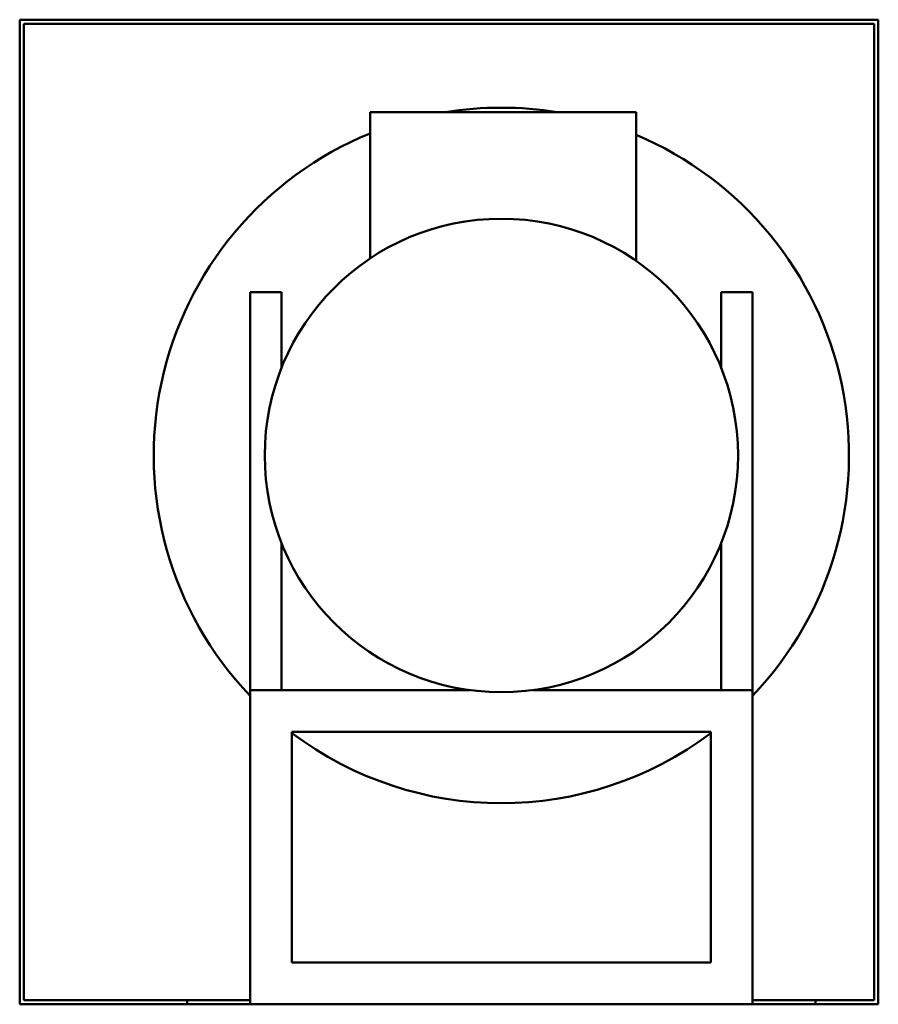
# Model space of a CAD drawing. Header units: millimetres. Extents: x 215 to 625, y 62 to 532.
import ezdxf

# ---------------------------------------------------------------- set-up
doc = ezdxf.new("R2010")
doc.units = ezdxf.units.MM
doc.header["$LTSCALE"] = 2
doc.layers.add('Widoczne (ISO)', color=7, linetype='Continuous', lineweight=50)

msp = doc.modelspace()

# ---------------------------------------------------------------- linework, layer by layer
at = {"layer": 'Widoczne (ISO)'}
for p, q in [((215, 532), (215, 62)), ((625, 532), (215, 532)), ((625, 62), (625, 532)), ((217, 530), (217, 64)), ((623, 530), (217, 530)), ((623, 64), (623, 530)), ((382.35, 487.82), (509.35, 487.82)), ((382.35, 487.82), (382.35, 418.04)), ((509.35, 487.82), (509.35, 416.89)), ((340, 402), (325, 402)), ((325, 212), (325, 402)), ((340, 365.76), (340, 402)), ((550, 402), (550, 365.76)), ((565, 402), (550, 402)), ((565, 212), (565, 402)), ((340, 212), (340, 282.24)), ((550, 282.24), (550, 212)), ((325, 212), (325, 62)), ((430, 212), (325, 212)), ((565, 212), (460, 212)), ((565, 62), (565, 212)), ((345, 192), (545, 192)), ((345, 82), (345, 192)), ((545, 192), (545, 82)), ((345, 82), (545, 82)), ((215, 62), (295, 62)), ((217, 64), (295, 64)), ((325, 64), (295, 64)), ((295, 62), (295, 64)), ((295, 62), (325, 62)), ((565, 62), (325, 62)), ((595, 64), (565, 64)), ((565, 62), (595, 62)), ((595, 64), (623, 64)), ((595, 62), (595, 64)), ((595, 62), (625, 62))]:
    msp.add_line(p, q, dxfattribs=at)
msp.add_circle((445, 324), 113, dxfattribs=at)
for start, end in [(80.7129, 99.2871), (112.1724, 223.7063), (316.2937, 67.1906), (232.9573, 307.0427)]:
    msp.add_arc((445, 324), 166, start, end, dxfattribs=at)

doc.saveas('drawing.dxf')
